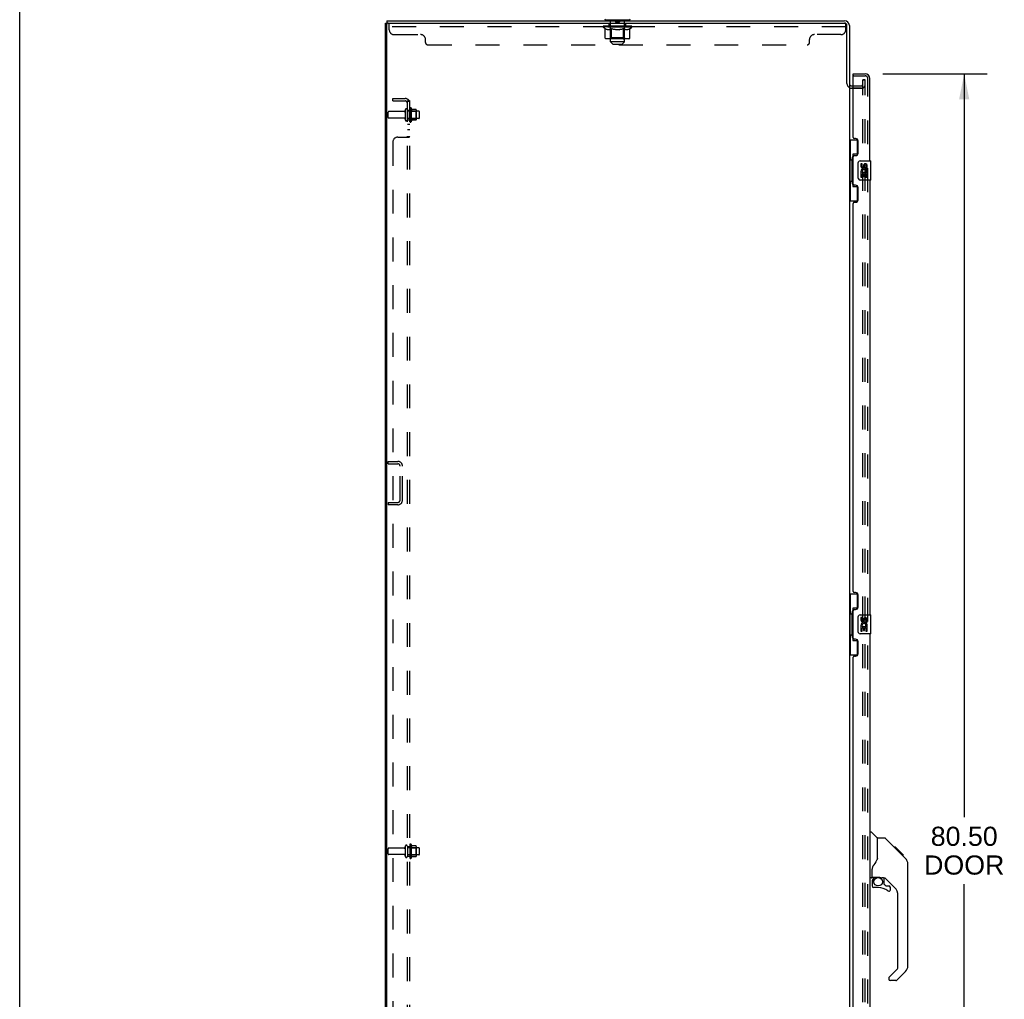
# Model space of a CAD drawing. Header units: inches. Extents: x 0 to 225, y 0 to 145.
# Tile 2 of 14: x 0 to 51, y 46 to 97. Entities that reach past the tile are written whole.
import ezdxf

# ---------------------------------------------------------------- set-up
doc = ezdxf.new("R2010")
doc.units = ezdxf.units.IN
doc.header["$LTSCALE"] = 12.355357
doc.header["$MEASUREMENT"] = 0
doc.linetypes.add('HIDDEN', pattern=[0.2, 0.1, -0.1])
doc.layers.get('0').update_dxf_attribs({"linetype": 'CONTINUOUS'})
for name, color, linetype in [('DEFAULT_2', 8, 'HIDDEN'), ('DIMENSIONS', 7, 'CONTINUOUS'), ('DOOR_ASSEMBLY', 7, 'CONTINUOUS'), ('SUBPANEL', 7, 'CONTINUOUS')]:
    doc.layers.add(name, color=color, linetype=linetype)
doc.styles.get("Standard").update_dxf_attribs({"font": 'arial.ttf'})
doc.dimstyles.new('DIMSTYLE_1', dxfattribs={"dimtxt": 0.991071, "dimasz": 1.321429, "dimexe": 0.09, "dimexo": 0.07, "dimgap": 0.0375, "dimtad": 0, "dimtih": 1, "dimtoh": 1, "dimzin": 4, "dimdsep": 46, "dimtxsty": 'Standard', "dimblk": '_FILLED', "dimblk1": '_FILLED', "dimblk2": '_FILLED', "dimcen": 0.09, "dimazin": 1, "dimtfac": 1, "dimtdec": 3, "dimtofl": 0, "dimtmove": 0, "dimatfit": 3, "dimldrblk": '_FILLED', "dimfxl": 0, "dimtolj": 1, "dimtzin": 4, "dimarcsym": 0})

# ---------------------------------------------------------------- blocks, each defined once
blk = doc.blocks.new('_FILLED')
at = {"color": 0, "linetype": 'ByBlock'}
blk.add_solid([(0, 0), (-1, 0.2), (-1, -0.2)], dxfattribs=at)
blk = doc.blocks.new('*D4')
at = {"layer": 'DIMENSIONS', "color": 2, "linetype": 'Continuous'}
for p, q in [((44.673, 94.081), (50.069, 94.081)), ((48.879, 94.081), (48.879, 55.599)), ((48.879, 13.581), (48.879, 52.13)), ((44.673, 13.581), (50.069, 13.581))]:
    blk.add_line(p, q, dxfattribs=at)
at = {"layer": 'DIMENSIONS', "color": 2, "linetype": 'Continuous', "xscale": 1.3214285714, "yscale": 1.3214285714, "zscale": 1.3214285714}
for p, rotation in [((48.879, 94.081), 90), ((48.879, 13.581), 270)]:
    blk.add_blockref('_FILLED', p, dxfattribs=dict(at, rotation=rotation))
at = {"layer": 'DIMENSIONS', "color": 2, "linetype": 'Continuous', "insert": (48.879, 55.104), "char_height": 0.9911, "width": 4.1485, "attachment_point": 2, "line_spacing_factor": 0.9}
blk.add_mtext('80.50\\PDOOR', dxfattribs=at)

msp = doc.modelspace()

# ---------------------------------------------------------------- linework, layer by layer
at = {"color": 7, "linetype": 'Continuous'}
for p, q in [((0, 0), (0, 145.357)), ((18.999, 96.831), (18.999, 96.706)), ((18.999, 96.831), (42.686, 96.831)), ((30.341, 96.861), (30.341, 96.831)), ((31.531, 96.861), (30.341, 96.861)), ((31.531, 96.861), (31.531, 96.831)), ((18.936, 6.956), (18.936, 96.706)), ((18.936, 96.706), (18.999, 96.706)), ((18.999, 7.018), (18.999, 96.643)), ((19.061, 96.706), (42.686, 96.706)), ((42.811, 93.587), (42.811, 96.581)), ((42.936, 96.581), (42.936, 93.581)), ((42.936, 93.55), (42.936, 14.112)), ((43.061, 93.456), (43.14, 93.456))]:
    msp.add_line(p, q, dxfattribs=at)
at = {"color": 3, "linetype": 'Continuous'}
msp.add_line((19.061, 96.706), (18.999, 96.706), dxfattribs=at)
at = {"color": 7, "linetype": 'Continuous'}
for centre, radius, start, end in [((30.341, 96.921), 0.06, 180, 270), ((31.531, 96.921), 0.06, 270, 360), ((42.686, 96.581), 0.25, 0, 90), ((19.061, 96.643), 0.0625, 90, 180), ((42.686, 96.581), 0.125, 0, 90), ((43.061, 93.581), 0.125, 180, 270)]:
    msp.add_arc(centre, radius, start, end, dxfattribs=at)
at = {"layer": 'DEFAULT_2', "color": 8, "linetype": 'HIDDEN'}
for p, q in [((30.561, 96.861), (30.561, 96.831)), ((30.571, 95.741), (30.571, 96.831)), ((30.831, 96.851), (30.831, 96.771)), ((31.041, 96.851), (31.041, 96.771)), ((31.301, 95.741), (31.301, 96.831)), ((31.311, 96.861), (31.311, 96.831)), ((19.124, 96.361), (19.124, 96.706)), ((42.749, 96.519), (19.124, 96.519)), ((30.193, 96.492), (30.193, 96.547)), ((30.301, 96.417), (30.193, 96.492)), ((31.68, 96.492), (30.193, 96.492)), ((30.204, 96.539), (30.204, 96.547)), ((30.215, 96.535), (30.215, 96.539)), ((30.215, 96.535), (31.658, 96.535)), ((30.225, 96.535), (30.225, 96.539)), ((30.226, 96.535), (30.226, 96.539)), ((30.238, 96.539), (30.238, 96.547)), ((30.257, 96.535), (30.257, 96.539)), ((30.259, 96.535), (30.259, 96.539)), ((30.292, 96.539), (30.292, 96.547)), ((30.301, 95.937), (30.301, 96.417)), ((30.301, 96.417), (30.321, 96.403)), ((30.31, 96.535), (30.31, 96.539)), ((30.313, 96.535), (30.313, 96.539)), ((30.34, 96.392), (30.32, 96.403)), ((30.549, 96.539), (30.321, 96.539)), ((30.36, 96.382), (30.34, 96.392)), ((30.379, 96.373), (30.359, 96.382)), ((30.367, 96.539), (30.367, 96.547)), ((30.368, 96.535), (30.368, 96.539)), ((30.369, 96.535), (30.369, 96.539)), ((30.372, 96.535), (30.372, 96.539)), ((30.398, 96.367), (30.379, 96.373)), ((30.381, 96.535), (30.381, 96.539)), ((30.382, 96.535), (30.382, 96.539)), ((30.386, 96.535), (30.386, 96.539)), ((30.389, 96.535), (30.389, 96.54)), ((30.393, 96.535), (30.393, 96.539)), ((30.417, 96.362), (30.398, 96.367)), ((30.412, 96.535), (30.412, 96.539)), ((30.502, 96.362), (30.417, 96.362)), ((30.43, 96.535), (30.43, 96.539)), ((30.433, 96.535), (30.433, 96.542)), ((30.458, 96.539), (30.458, 96.547)), ((30.458, 96.535), (30.458, 96.539)), ((30.47, 96.535), (30.47, 96.539)), ((30.475, 96.535), (30.475, 96.539)), ((30.483, 96.535), (30.483, 96.539)), ((30.499, 96.519), (30.499, 96.706)), ((30.499, 96.535), (30.499, 96.544)), ((30.502, 96.362), (30.521, 96.367)), ((30.519, 96.535), (30.519, 96.539)), ((30.541, 96.373), (30.521, 96.367)), ((30.522, 96.535), (30.522, 96.539)), ((30.56, 96.382), (30.54, 96.373)), ((30.549, 96.535), (30.549, 96.539)), ((30.579, 96.392), (30.559, 96.382)), ((30.628, 96.539), (30.562, 96.539)), ((30.565, 96.539), (30.565, 96.547)), ((30.57, 95.94), (30.57, 96.489)), ((30.573, 96.535), (30.573, 96.539)), ((30.578, 96.535), (30.578, 96.539)), ((30.599, 96.403), (30.579, 96.392)), ((30.585, 96.535), (30.585, 96.545)), ((30.593, 96.535), (30.593, 96.539)), ((30.618, 96.417), (30.598, 96.403)), ((30.604, 96.535), (30.604, 96.539)), ((30.618, 95.937), (30.618, 96.417)), ((30.618, 96.417), (30.659, 96.403)), ((30.628, 96.535), (30.628, 96.539)), ((30.715, 96.539), (30.653, 96.539)), ((30.698, 96.392), (30.658, 96.403)), ((30.677, 96.535), (30.677, 96.539)), ((30.682, 96.539), (30.682, 96.547)), ((30.686, 96.535), (30.686, 96.539)), ((30.689, 96.535), (30.689, 96.546)), ((30.693, 96.535), (30.693, 96.539)), ((30.737, 96.382), (30.697, 96.392)), ((30.702, 96.535), (30.702, 96.539)), ((30.715, 96.535), (30.715, 96.539)), ((30.775, 96.373), (30.736, 96.382)), ((30.81, 96.539), (30.752, 96.539)), ((30.768, 96.535), (30.768, 96.539)), ((30.813, 96.367), (30.774, 96.373)), ((30.802, 96.539), (30.936, 96.547)), ((30.807, 96.539), (30.807, 96.547)), ((30.808, 96.547), (30.807, 96.547)), ((30.808, 96.539), (30.808, 96.547)), ((30.808, 96.535), (30.808, 96.539)), ((30.81, 96.535), (30.81, 96.539)), ((30.813, 96.535), (30.813, 96.539)), ((30.851, 96.362), (30.813, 96.367)), ((30.814, 96.535), (30.814, 96.539)), ((31.031, 96.761), (30.841, 96.761)), ((31.022, 96.362), (30.851, 96.362)), ((30.908, 96.539), (30.857, 96.539)), ((30.865, 96.535), (30.865, 96.539)), ((30.908, 96.535), (30.908, 96.539)), ((30.933, 96.539), (30.933, 96.539)), ((30.933, 96.535), (30.933, 96.539)), ((30.933, 96.535), (30.933, 96.539)), ((30.936, 96.539), (30.936, 96.547)), ((30.936, 96.547), (31.071, 96.539)), ((30.939, 96.535), (30.939, 96.539)), ((30.939, 96.539), (30.94, 96.539)), ((30.94, 96.535), (30.94, 96.539)), ((30.965, 96.535), (30.965, 96.539)), ((30.965, 96.539), (31.015, 96.539)), ((31.007, 96.535), (31.007, 96.539)), ((31.022, 96.362), (31.06, 96.367)), ((31.058, 96.535), (31.058, 96.539)), ((31.06, 96.535), (31.06, 96.539)), ((31.098, 96.373), (31.06, 96.367)), ((31.063, 96.535), (31.063, 96.539)), ((31.063, 96.539), (31.12, 96.539)), ((31.065, 96.539), (31.065, 96.547)), ((31.065, 96.539), (31.065, 96.547)), ((31.065, 96.547), (31.065, 96.547)), ((31.065, 96.535), (31.065, 96.539)), ((31.137, 96.382), (31.098, 96.373)), ((31.104, 96.535), (31.104, 96.539)), ((31.175, 96.392), (31.136, 96.382)), ((31.157, 96.535), (31.157, 96.539)), ((31.157, 96.539), (31.22, 96.539)), ((31.171, 96.535), (31.171, 96.539)), ((31.214, 96.403), (31.175, 96.392)), ((31.18, 96.535), (31.18, 96.539)), ((31.183, 96.535), (31.183, 96.546)), ((31.186, 96.535), (31.186, 96.539)), ((31.191, 96.539), (31.191, 96.547)), ((31.196, 96.535), (31.196, 96.539)), ((31.254, 96.417), (31.214, 96.403)), ((31.245, 96.535), (31.245, 96.539)), ((31.245, 96.539), (31.31, 96.539)), ((31.254, 95.937), (31.254, 96.417)), ((31.254, 96.417), (31.274, 96.403)), ((31.269, 96.535), (31.269, 96.539)), ((31.294, 96.392), (31.274, 96.403)), ((31.28, 96.535), (31.28, 96.539)), ((31.288, 96.535), (31.288, 96.545)), ((31.294, 96.535), (31.294, 96.539)), ((31.313, 96.382), (31.294, 96.392)), ((31.3, 96.535), (31.3, 96.539)), ((31.302, 95.94), (31.302, 96.489)), ((31.308, 96.539), (31.308, 96.547)), ((31.332, 96.373), (31.313, 96.382)), ((31.323, 96.535), (31.323, 96.539)), ((31.323, 96.539), (31.68, 96.539)), ((31.351, 96.367), (31.332, 96.373)), ((31.351, 96.535), (31.351, 96.539)), ((31.37, 96.362), (31.351, 96.367)), ((31.353, 96.535), (31.353, 96.539)), ((31.456, 96.362), (31.37, 96.362)), ((31.374, 96.519), (31.374, 96.706)), ((31.374, 96.535), (31.374, 96.544)), ((31.39, 96.535), (31.39, 96.539)), ((31.398, 96.535), (31.398, 96.539)), ((31.403, 96.535), (31.403, 96.539)), ((31.414, 96.539), (31.414, 96.547)), ((31.414, 96.535), (31.414, 96.539)), ((31.44, 96.535), (31.44, 96.542)), ((31.442, 96.535), (31.442, 96.539)), ((31.456, 96.362), (31.475, 96.367)), ((31.461, 96.535), (31.461, 96.539)), ((31.494, 96.373), (31.475, 96.367)), ((31.48, 96.535), (31.48, 96.539)), ((31.484, 96.535), (31.484, 96.54)), ((31.487, 96.535), (31.487, 96.539)), ((31.491, 96.535), (31.491, 96.539)), ((31.491, 96.535), (31.491, 96.539)), ((31.513, 96.382), (31.494, 96.373)), ((31.501, 96.535), (31.501, 96.539)), ((31.504, 96.535), (31.504, 96.539)), ((31.504, 96.535), (31.504, 96.539)), ((31.506, 96.539), (31.506, 96.547)), ((31.533, 96.392), (31.513, 96.382)), ((31.552, 96.403), (31.532, 96.392)), ((31.538, 96.543), (31.679, 96.544)), ((31.538, 96.539), (31.538, 96.543)), ((31.572, 96.417), (31.552, 96.403)), ((31.56, 96.535), (31.56, 96.539)), ((31.563, 96.535), (31.563, 96.539)), ((31.572, 96.417), (31.68, 96.492)), ((31.572, 95.937), (31.572, 96.417)), ((31.58, 96.539), (31.58, 96.547)), ((31.613, 96.535), (31.613, 96.539)), ((31.615, 96.535), (31.615, 96.539)), ((31.635, 96.539), (31.635, 96.547)), ((31.646, 96.535), (31.646, 96.539)), ((31.648, 96.535), (31.648, 96.539)), ((31.658, 96.535), (31.658, 96.539)), ((31.669, 96.539), (31.669, 96.547)), ((31.679, 96.539), (31.679, 96.544)), ((31.68, 96.492), (31.68, 96.539)), ((42.686, 96.706), (42.749, 96.706)), ((42.749, 96.361), (42.749, 96.706)), ((19.374, 96.111), (20.749, 96.111)), ((20.999, 95.706), (20.999, 95.861)), ((31.522, 95.894), (30.351, 95.894)), ((30.57, 95.94), (30.524, 95.894)), ((31.302, 95.94), (30.57, 95.94)), ((30.632, 95.899), (30.629, 95.902)), ((30.638, 95.895), (30.635, 95.896)), ((30.641, 95.894), (30.638, 95.895)), ((30.644, 95.894), (30.64, 95.894)), ((31.302, 95.94), (31.349, 95.894)), ((40.874, 95.706), (40.874, 95.861)), ((42.499, 96.111), (41.124, 96.111)), ((21.124, 95.581), (40.749, 95.581)), ((30.701, 95.611), (30.571, 95.741)), ((31.301, 95.741), (30.571, 95.741)), ((30.701, 95.611), (31.171, 95.611)), ((31.171, 95.611), (31.301, 95.741)), ((43.624, 13.893), (43.624, 93.768)), ((43.749, 93.768), (43.624, 93.768)), ((43.624, 93.768), (43.749, 93.768)), ((43.749, 13.893), (43.749, 93.768)), ((43.061, 93.331), (43.561, 93.331)), ((43.561, 93.331), (43.061, 93.331)), ((43.14, 93.456), (43.561, 93.456)), ((20.186, 92.29), (20.186, 91.622)), ((20.256, 92.312), (20.256, 91.6)), ((20.512, 92.233), (20.284, 92.233)), ((19.061, 91.82), (19.061, 92.092)), ((19.893, 92.122), (19.091, 92.122)), ((19.893, 91.79), (19.091, 91.79)), ((19.955, 92.22), (19.955, 91.691)), ((20.061, 92.22), (20.061, 91.691)), ((20.656, 92.139), (20.061, 92.139)), ((20.656, 91.773), (20.061, 91.773)), ((20.206, 92.139), (20.186, 92.159)), ((20.206, 91.772), (20.186, 91.752)), ((20.206, 92.139), (20.206, 91.772)), ((20.206, 92.139), (20.502, 92.139)), ((20.206, 91.772), (20.502, 91.772)), ((20.502, 92.139), (20.522, 92.159)), ((20.502, 92.139), (20.502, 91.772)), ((20.502, 91.772), (20.522, 91.752)), ((20.522, 92.211), (20.522, 91.7)), ((20.686, 91.803), (20.686, 92.109)), ((20.512, 91.678), (20.284, 91.678)), ((19.061, 73.893), (19.061, 74.018)), ((19.061, 74.018), (19.561, 74.018)), ((19.061, 73.893), (19.561, 73.893)), ((19.686, 72.018), (19.686, 73.768)), ((19.811, 72.018), (19.811, 73.768)), ((19.061, 71.893), (19.061, 71.768)), ((19.061, 71.893), (19.561, 71.893)), ((19.561, 71.768), (19.061, 71.768)), ((19.955, 54.095), (19.955, 53.566)), ((20.061, 54.095), (20.061, 53.566)), ((20.656, 54.014), (20.061, 54.014)), ((20.186, 54.165), (20.186, 53.497)), ((20.206, 54.014), (20.186, 54.034)), ((20.206, 54.014), (20.206, 53.647)), ((20.206, 54.014), (20.502, 54.014)), ((20.256, 54.187), (20.256, 53.475)), ((20.512, 54.108), (20.284, 54.108)), ((20.502, 54.014), (20.522, 54.034)), ((20.502, 54.014), (20.502, 53.647)), ((20.522, 54.086), (20.522, 53.575)), ((19.061, 53.695), (19.061, 53.967)), ((19.893, 53.997), (19.091, 53.997)), ((19.893, 53.665), (19.091, 53.665)), ((20.656, 53.648), (20.061, 53.648)), ((20.206, 53.647), (20.186, 53.627)), ((20.206, 53.647), (20.502, 53.647)), ((20.512, 53.553), (20.284, 53.553)), ((20.502, 53.647), (20.522, 53.627)), ((20.686, 53.678), (20.686, 53.984))]:
    msp.add_line(p, q, dxfattribs=at)
for points in [[(30.351, 95.894), (30.345, 95.894), (30.339, 95.895), (30.333, 95.896), (30.327, 95.899), (30.322, 95.902), (30.317, 95.905), (30.312, 95.909), (30.308, 95.914), (30.305, 95.919), (30.303, 95.925), (30.301, 95.931), (30.301, 95.937)], [(30.619, 95.925), (30.619, 95.931), (30.618, 95.937)], [(30.621, 95.919), (30.619, 95.925), (30.619, 95.931), (30.618, 95.937)], [(30.635, 95.896), (30.632, 95.899), (30.629, 95.902), (30.627, 95.905), (30.624, 95.909), (30.622, 95.914), (30.621, 95.919)], [(30.627, 95.905), (30.624, 95.909), (30.622, 95.914)], [(31.229, 95.894), (31.232, 95.894), (31.235, 95.895), (31.238, 95.896), (31.241, 95.899), (31.244, 95.902), (31.246, 95.905), (31.248, 95.909), (31.25, 95.914), (31.252, 95.919), (31.253, 95.925), (31.254, 95.931), (31.254, 95.937)], [(31.522, 95.894), (31.528, 95.894), (31.534, 95.895), (31.54, 95.896), (31.545, 95.899), (31.551, 95.902), (31.556, 95.905), (31.56, 95.909), (31.564, 95.914), (31.568, 95.919), (31.57, 95.925), (31.571, 95.931), (31.572, 95.937)]]:
    msp.add_lwpolyline(points, dxfattribs=at)
for centre, radius, start, end in [((30.541, 96.831), 0.03, 0, 90), ((30.821, 96.851), 0.01, 0, 90), ((31.051, 96.851), 0.01, 90, 180), ((31.331, 96.831), 0.03, 90, 180), ((19.374, 96.361), 0.25, 180, 270), ((30.524, 96.489), 0.0466, 0, 90), ((30.841, 96.771), 0.01, 180, 270), ((31.031, 96.771), 0.01, 270, 360), ((31.349, 96.489), 0.0466, 90, 180), ((42.499, 96.361), 0.25, 270, 360), ((20.749, 95.861), 0.25, 0, 90), ((41.124, 95.861), 0.25, 90, 180), ((21.124, 95.706), 0.125, 180, 270), ((40.749, 95.706), 0.125, 270, 360), ((43.061, 93.581), 0.25, 180, 270), ((43.561, 93.518), 0.188, 270, 360), ((43.561, 93.518), 0.0625, 270, 360), ((20.008, 92.22), 0.053, 360, 180), ((20.225, 92.29), 0.0384, 34.4497, 180), ((19.656, 91.956), 0.698, 23.9679, 30.6631), ((20.303, 92.243), 0.01, 203.9679, 270), ((20.512, 92.223), 0.01, 5.1938, 90), ((19.091, 92.092), 0.03, 90, 180), ((19.091, 91.82), 0.03, 180, 270), ((19.893, 92.184), 0.0625, 270, 360), ((19.893, 91.727), 0.0625, 0, 90), ((20.381, 92.211), 0.141, 0, 5.2081), ((20.656, 92.109), 0.03, 360, 90), ((20.656, 91.803), 0.03, 270, 0), ((20.008, 91.691), 0.053, 180, 0), ((20.225, 91.622), 0.0384, 180, 325.5503), ((19.656, 91.956), 0.698, 329.3369, 336.0321), ((20.303, 91.668), 0.01, 90, 156.0321), ((20.512, 91.688), 0.01, 270, 354.8062), ((20.381, 91.7), 0.141, 354.7919, 360), ((19.561, 73.768), 0.25, 0, 90), ((19.561, 73.768), 0.125, 0, 90), ((19.561, 72.018), 0.25, 270, 360), ((19.561, 72.018), 0.125, 270, 360), ((19.893, 54.059), 0.0625, 270, 360), ((20.008, 54.095), 0.053, 360, 180), ((20.225, 54.165), 0.0384, 34.4497, 180), ((19.656, 53.831), 0.698, 23.9679, 30.6631), ((20.303, 54.118), 0.01, 203.9679, 270), ((20.512, 54.098), 0.01, 5.1938, 90), ((20.381, 54.086), 0.141, 0, 5.2081), ((20.656, 53.984), 0.03, 360, 90), ((19.091, 53.967), 0.03, 90, 180), ((19.091, 53.695), 0.03, 180, 270), ((19.893, 53.602), 0.0625, 0, 90), ((20.008, 53.566), 0.053, 180, 0), ((19.656, 53.831), 0.698, 329.3369, 336.0321), ((20.303, 53.543), 0.01, 90, 156.0321), ((20.512, 53.563), 0.01, 270, 354.8062), ((20.381, 53.575), 0.141, 354.7919, 360), ((20.656, 53.678), 0.03, 270, 0), ((20.225, 53.497), 0.0384, 180, 325.5503)]:
    msp.add_arc(centre, radius, start, end, dxfattribs=at)
for centre, major_axis, ratio, start_param, end_param in [((30.936, 96.547), (0.743, 0.008), 0.059247, 2.966439, 3.140971), ((30.17, 96.533), (0.232, 0), 0.060167, 0.426548, 1.470503), ((30.936, 96.547), (0.744, 0), 0.060167, 3.141593, 3.316126), ((30.17, 96.525), (0.232, 0.002), 0.059247, 1.374323, 1.469882), ((30.936, 96.547), (0.743, 0.015), 0.056515, 2.79136, 2.965893), ((30.221, 96.533), (0.232, -0.002), 0.059247, 0.601702, 1.645657), ((30.141, 96.533), (0.232, 0.002), 0.059247, 0.251393, 1.295349), ((30.936, 96.547), (0.743, -0.008), 0.059247, -2.966439, -2.791906), ((30.221, 96.525), (0.232, 0), 0.060167, 1.549477, 1.645036), ((30.141, 96.525), (0.232, 0.005), 0.056515, 1.199244, 1.294804), ((30.225, 96.528), (0.192, 0.002), 0.059247, 1.051627, 1.625044), ((30.202, 96.528), (0.192, 0.004), 0.056515, 0.876548, 1.449966), ((30.27, 96.528), (0.192, 0), 0.060167, 1.226781, 1.800198), ((30.936, 96.547), (0.743, 0.022), 0.052059, 2.616423, 2.790956), ((30.295, 96.533), (0.232, -0.005), 0.056515, 0.77678, 1.820736), ((30.137, 96.533), (0.232, 0.005), 0.056515, 0.076315, 1.120271), ((30.936, 96.547), (0.743, -0.015), 0.056515, -2.79136, -2.616827), ((30.295, 96.525), (0.232, -0.002), 0.059247, 1.724631, 1.82019), ((30.137, 96.525), (0.232, 0.007), 0.052059, 1.024308, 1.119867), ((30.201, 96.528), (0.192, 0.006), 0.052059, 0.701611, 1.275029), ((30.335, 96.528), (0.192, -0.002), 0.059247, 1.401935, 1.975352), ((30.936, 96.547), (0.743, 0.029), 0.046022, 2.441677, 2.61621), ((30.388, 96.533), (0.232, -0.007), 0.052059, 0.951717, 1.995673), ((30.157, 96.533), (0.232, 0.007), 0.052059, -0.098622, 0.945334), ((30.936, 96.547), (0.743, -0.022), 0.052059, -2.616423, -2.441891), ((30.388, 96.525), (0.232, -0.005), 0.056515, 1.899709, 1.995269), ((30.157, 96.525), (0.232, 0.009), 0.046022, 0.849561, 0.945121), ((30.223, 96.528), (0.192, 0.007), 0.046022, 0.526865, 1.100283), ((30.418, 96.528), (0.192, -0.004), 0.056515, 1.577013, 2.150431), ((30.936, 96.547), (0.743, 0.034), 0.038593, 2.267147, 2.44168), ((30.497, 96.533), (0.232, -0.009), 0.046022, 1.126463, 2.170419), ((30.201, 96.533), (0.232, 0.009), 0.046022, -0.273368, 0.770588), ((30.936, 96.547), (0.743, -0.029), 0.046022, -2.441677, -2.267144), ((30.497, 96.525), (0.232, -0.007), 0.052059, 2.074646, 2.170205), ((30.201, 96.525), (0.232, 0.011), 0.038593, 0.675031, 0.77059), ((30.266, 96.528), (0.192, 0.009), 0.038593, 0.352335, 0.925752), ((30.517, 96.528), (0.192, -0.006), 0.052059, 1.75195, 2.325367), ((30.62, 96.533), (0.232, -0.011), 0.038593, 1.300994, 2.344949), ((30.936, 96.547), (0.743, 0.039), 0.030002, 2.09283, 2.267363), ((30.267, 96.533), (0.232, 0.011), 0.038593, -0.447899, 0.596057), ((30.936, 96.547), (0.743, -0.034), 0.038593, -2.267147, -2.092614), ((30.62, 96.525), (0.232, -0.009), 0.046022, 2.249392, 2.344952), ((30.267, 96.525), (0.232, 0.012), 0.030002, 0.500714, 0.596274), ((30.33, 96.528), (0.192, 0.01), 0.030002, 0.178018, 0.751436), ((30.629, 96.528), (0.192, -0.007), 0.046022, 1.926696, 2.500114), ((30.353, 96.533), (0.232, 0.012), 0.030002, -0.622215, 0.421741), ((30.753, 96.533), (0.232, -0.012), 0.030002, 1.47531, 2.519266), ((30.936, 96.547), (0.743, 0.042), 0.020513, 1.918702, 2.093235), ((30.936, 96.547), (0.743, -0.039), 0.030002, -2.09283, -1.918297), ((30.753, 96.525), (0.232, -0.011), 0.038593, 2.423923, 2.519482), ((30.353, 96.525), (0.232, 0.013), 0.020513, 0.326586, 0.422146), ((30.412, 96.528), (0.192, 0.011), 0.020513, 0.00389, 0.577307), ((30.75, 96.528), (0.192, -0.009), 0.038593, 2.101227, 2.674644), ((30.457, 96.533), (0.232, 0.013), 0.020513, -0.796343, 0.247613), ((30.891, 96.533), (0.232, -0.013), 0.020513, 1.649438, 2.693394), ((30.936, 96.547), (0.743, 0.044), 0.010411, 1.744712, 1.919245), ((30.936, 96.547), (0.743, -0.042), 0.020513, -1.918702, -1.744169), ((30.891, 96.525), (0.232, -0.012), 0.030002, 2.598239, 2.693799), ((30.457, 96.525), (0.232, 0.014), 0.010411, 0.152596, 0.248156), ((30.51, 96.528), (0.192, 0.011), 0.010411, 6.113086, 6.686503), ((30.877, 96.528), (0.192, -0.01), 0.030002, 2.275543, 2.848961), ((30.576, 96.533), (0.232, 0.014), 0.010411, -0.970333, -0.000837), ((31.03, 96.533), (0.232, -0.014), 0.010411, 1.823428, 2.867384), ((30.936, 96.547), (0.743, -0.044), 0.010411, -1.744712, -1.570179), ((31.03, 96.525), (0.232, -0.013), 0.020513, 2.772368, 2.867927), ((31.005, 96.528), (0.192, -0.011), 0.020513, 2.449671, 3.023089), ((30.842, 96.533), (0.232, 0.014), 0.010411, 0.274209, 1.318165), ((30.741, 96.528), (0.192, 0.011), 0.010411, -0.000452, 0.517932), ((30.706, 96.525), (0.232, 0.014), 0.010411, 0.099676, 0.195236), ((30.936, 96.547), (0.743, 0.044), 0.010411, -1.571413, -1.39688), ((31.167, 96.525), (0.232, -0.014), 0.010411, 2.946357, 3.041917), ((31.131, 96.528), (0.192, -0.011), 0.010411, 2.623661, 3.142044), ((30.982, 96.533), (0.232, 0.013), 0.020513, 0.448199, 1.492154), ((30.868, 96.528), (0.192, 0.011), 0.020513, 0.118504, 0.691921), ((30.842, 96.525), (0.232, 0.013), 0.020513, 0.273666, 0.369225), ((31.297, 96.533), (0.232, -0.014), 0.010411, -3.140756, -2.17126), ((30.936, 96.547), (0.743, 0.042), 0.020513, -1.397424, -1.222891), ((30.936, 96.547), (0.743, -0.044), 0.010411, 1.222347, 1.39688), ((31.12, 96.533), (0.232, 0.012), 0.030002, 0.622327, 1.666283), ((30.996, 96.528), (0.192, 0.01), 0.030002, 0.292632, 0.86605), ((31.363, 96.528), (0.192, -0.011), 0.010411, 2.738275, 3.311692), ((31.415, 96.533), (0.232, -0.013), 0.020513, 2.89398, 3.937936), ((30.982, 96.525), (0.232, 0.012), 0.030002, 0.447794, 0.543354), ((31.415, 96.525), (0.232, -0.014), 0.010411, 2.893437, 2.988996), ((31.252, 96.533), (0.232, 0.011), 0.038593, 0.796643, 1.840599), ((30.936, 96.547), (0.743, 0.039), 0.030002, -1.223295, -1.048762), ((30.936, 96.547), (0.743, -0.042), 0.020513, 1.048358, 1.222891), ((31.123, 96.528), (0.192, 0.009), 0.038593, 0.466948, 1.040366), ((31.461, 96.528), (0.192, -0.011), 0.020513, 2.564285, 3.137703), ((31.519, 96.533), (0.232, -0.012), 0.030002, 2.719852, 3.763807), ((31.375, 96.533), (0.232, 0.009), 0.046022, 0.971174, 2.01513), ((31.12, 96.525), (0.232, 0.011), 0.038593, 0.62211, 0.71767), ((31.519, 96.525), (0.232, -0.013), 0.020513, 2.719447, 2.815007), ((30.936, 96.547), (0.743, 0.034), 0.038593, -1.048979, -0.874446), ((30.936, 96.547), (0.743, -0.039), 0.030002, 0.874229, 1.048762), ((31.244, 96.528), (0.192, 0.007), 0.046022, 0.641479, 1.214897), ((31.485, 96.533), (0.232, 0.007), 0.052059, 1.14592, 2.189876), ((31.543, 96.528), (0.192, -0.01), 0.030002, 2.390157, 2.963574), ((31.606, 96.533), (0.232, -0.011), 0.038593, 2.545535, 3.589491), ((31.356, 96.528), (0.192, 0.006), 0.052059, 0.816225, 1.389643), ((31.252, 96.525), (0.232, 0.009), 0.046022, 0.796641, 0.892201), ((31.606, 96.525), (0.232, -0.012), 0.030002, 2.545319, 2.640878), ((31.578, 96.533), (0.232, 0.005), 0.056515, 1.320857, 2.364813), ((30.936, 96.547), (0.743, 0.029), 0.046022, -0.874448, -0.699915), ((30.936, 96.547), (0.743, -0.034), 0.038593, 0.699913, 0.874446), ((31.672, 96.533), (0.232, -0.009), 0.046022, 2.371005, 3.41496), ((31.606, 96.528), (0.192, -0.009), 0.038593, 2.21584, 2.789258), ((31.454, 96.528), (0.192, 0.004), 0.056515, 0.991162, 1.564579), ((31.651, 96.533), (0.232, 0.002), 0.059247, 1.495935, 2.539891), ((31.716, 96.533), (0.232, -0.007), 0.052059, 2.196258, 3.240214), ((31.65, 96.528), (0.192, -0.007), 0.046022, 2.04131, 2.614727), ((31.375, 96.525), (0.232, 0.007), 0.052059, 0.971387, 1.066947), ((31.672, 96.525), (0.232, -0.011), 0.038593, 2.371002, 2.466562), ((31.703, 96.533), (0.232, 0), 0.060167, 2.360678, 2.715045), ((31.736, 96.533), (0.232, -0.005), 0.056515, 2.021322, 3.065278), ((31.538, 96.528), (0.192, 0.002), 0.059247, 1.16624, 1.739658), ((30.936, 96.547), (0.743, 0.022), 0.052059, -0.699702, -0.525169), ((30.936, 96.547), (0.743, -0.029), 0.046022, 0.525382, 0.699915), ((31.731, 96.533), (0.232, -0.002), 0.059247, 1.846243, 2.890199), ((31.671, 96.528), (0.192, -0.006), 0.052059, 1.866564, 2.439981), ((31.603, 96.528), (0.192, 0), 0.060167, 1.341394, 1.914812), ((31.67, 96.528), (0.192, -0.004), 0.056515, 1.691627, 2.265045), ((31.647, 96.528), (0.192, -0.002), 0.059247, 1.516549, 2.089966), ((31.485, 96.525), (0.232, 0.005), 0.056515, 1.146324, 1.241883), ((31.716, 96.525), (0.232, -0.009), 0.046022, 2.196472, 2.292031), ((30.936, 96.547), (0.743, 0.015), 0.056515, -0.524765, -0.350233), ((30.936, 96.547), (0.743, -0.022), 0.052059, 0.350636, 0.525169), ((31.703, 96.525), (0.232, -0.002), 0.059247, 1.76727, 1.979233), ((31.578, 96.525), (0.232, 0.002), 0.059247, 1.321402, 1.416962), ((31.736, 96.525), (0.232, -0.007), 0.052059, 2.021726, 2.117285), ((30.936, 96.547), (0.743, 0.008), 0.059247, -0.349687, -0.175154), ((30.936, 96.547), (0.743, -0.015), 0.056515, 0.1757, 0.350233), ((31.651, 96.525), (0.232, 0), 0.060167, 1.496556, 1.592116), ((31.731, 96.525), (0.232, -0.005), 0.056515, 1.846789, 1.942348), ((30.936, 96.547), (0.743, -0.008), 0.059247, 6.276097, 6.458339), ((30.936, 96.547), (0.744, 0), 0.060167, -0.174533, -0.057527)]:
    msp.add_ellipse(centre, major_axis=major_axis, ratio=ratio, start_param=start_param, end_param=end_param, dxfattribs=at)
at = {"layer": 'DOOR_ASSEMBLY', "color": 7, "linetype": 'Continuous'}
for p, q in [((43.14, 93.977), (43.14, 94.081)), ((43.16, 93.977), (43.14, 93.977)), ((42.936, 90.656), (43.377, 90.656)), ((42.975, 90.656), (42.975, 89.631)), ((43.34, 90.656), (43.34, 89.876)), ((43.076, 89.661), (43.076, 89.682)), ((43.113, 89.921), (43.113, 88.241)), ((43.34, 89.921), (43.113, 89.921)), ((42.954, 89.631), (42.954, 88.531)), ((42.954, 89.631), (43.076, 89.631)), ((43.076, 88.531), (43.076, 89.631)), ((43.399, 88.681), (43.399, 89.481)), ((43.499, 89.581), (44.039, 89.581)), ((43.537, 89.427), (43.537, 89.29)), ((43.6, 89.427), (43.537, 89.427)), ((43.6, 89.29), (43.6, 89.427)), ((43.665, 89.353), (43.665, 89.284)), ((43.726, 89.29), (43.726, 89.332)), ((43.788, 89.332), (43.788, 89.196)), ((43.788, 89.196), (43.851, 89.196)), ((43.851, 89.196), (43.851, 89.332)), ((44.054, 88.596), (44.054, 89.566)), ((43.537, 88.965), (43.537, 88.735)), ((43.555, 88.965), (43.537, 88.965)), ((43.537, 88.735), (43.6, 88.735)), ((43.59, 88.965), (43.617, 88.985)), ((43.59, 88.965), (43.851, 88.965)), ((43.6, 88.735), (43.6, 88.902)), ((43.6, 88.902), (43.665, 88.902)), ((43.665, 88.902), (43.665, 88.766)), ((43.665, 88.766), (43.726, 88.766)), ((43.726, 88.766), (43.726, 88.902)), ((43.726, 88.902), (43.788, 88.902)), ((43.781, 89.001), (43.838, 88.976)), ((43.788, 88.902), (43.788, 88.735)), ((43.788, 88.735), (43.851, 88.735)), ((43.851, 88.735), (43.851, 88.965)), ((42.954, 88.531), (43.076, 88.531)), ((42.975, 88.531), (42.975, 87.506)), ((43.076, 88.48), (43.076, 88.501)), ((43.113, 88.241), (43.34, 88.241)), ((43.34, 88.286), (43.34, 87.506)), ((44.039, 88.581), (43.499, 88.581)), ((42.936, 87.506), (43.377, 87.506)), ((42.936, 67.156), (43.377, 67.156)), ((42.975, 67.156), (42.975, 66.131)), ((43.34, 67.156), (43.34, 66.376)), ((43.113, 66.421), (43.113, 64.741)), ((43.34, 66.421), (43.113, 66.421)), ((42.954, 66.131), (42.954, 65.031)), ((42.954, 66.131), (43.076, 66.131)), ((43.076, 66.161), (43.076, 66.182)), ((43.076, 65.031), (43.076, 66.131)), ((43.399, 65.181), (43.399, 65.981)), ((43.499, 66.081), (44.039, 66.081)), ((43.537, 65.927), (43.537, 65.79)), ((43.6, 65.927), (43.537, 65.927)), ((43.6, 65.79), (43.6, 65.927)), ((43.665, 65.853), (43.665, 65.784)), ((43.726, 65.79), (43.726, 65.832)), ((43.788, 65.832), (43.788, 65.696)), ((43.851, 65.696), (43.851, 65.832)), ((44.054, 65.096), (44.054, 66.066)), ((43.537, 65.465), (43.537, 65.235)), ((43.555, 65.465), (43.537, 65.465)), ((43.537, 65.235), (43.6, 65.235)), ((43.59, 65.465), (43.617, 65.485)), ((43.59, 65.465), (43.851, 65.465)), ((43.6, 65.235), (43.6, 65.402)), ((43.6, 65.402), (43.665, 65.402)), ((43.665, 65.402), (43.665, 65.266)), ((43.665, 65.266), (43.726, 65.266)), ((43.726, 65.266), (43.726, 65.402)), ((43.726, 65.402), (43.788, 65.402)), ((43.781, 65.501), (43.838, 65.476)), ((43.788, 65.696), (43.851, 65.696)), ((43.788, 65.402), (43.788, 65.235)), ((43.788, 65.235), (43.851, 65.235)), ((43.851, 65.235), (43.851, 65.465)), ((42.954, 65.031), (43.076, 65.031)), ((42.975, 65.031), (42.975, 64.006)), ((43.076, 64.98), (43.076, 65.001)), ((43.113, 64.741), (43.34, 64.741)), ((43.34, 64.786), (43.34, 64.006)), ((44.039, 65.081), (43.499, 65.081)), ((42.936, 64.006), (43.377, 64.006)), ((43.994, 54.835), (44.057, 54.835)), ((44.382, 54.526), (44.085, 54.823)), ((44.749, 54.52), (44.388, 54.52)), ((44.388, 53.415), (44.388, 54.52)), ((45.57, 53.732), (44.805, 54.497)), ((45.326, 54.042), (45.259, 54.042)), ((45.333, 54.035), (45.267, 54.035)), ((45.343, 54.025), (45.276, 54.025)), ((45.35, 54.019), (45.283, 54.019)), ((45.742, 53.627), (45.326, 54.042)), ((45.358, 54.011), (45.291, 54.011)), ((45.377, 53.991), (45.31, 53.991)), ((45.4, 53.968), (45.333, 53.968)), ((45.423, 53.945), (45.356, 53.945)), ((45.447, 53.921), (45.38, 53.921)), ((45.471, 53.898), (45.404, 53.898)), ((45.494, 53.874), (45.427, 53.874)), ((45.517, 53.852), (45.45, 53.852)), ((45.537, 53.832), (45.47, 53.832)), ((45.554, 53.814), (45.487, 53.814)), ((45.567, 53.801), (45.5, 53.801)), ((45.571, 53.797), (45.505, 53.797)), ((45.573, 53.795), (45.507, 53.795)), ((45.574, 53.794), (45.507, 53.794)), ((45.575, 53.794), (45.508, 53.794)), ((45.557, 53.744), (45.509, 53.793)), ((45.577, 53.791), (45.51, 53.791)), ((45.581, 53.787), (45.515, 53.787)), ((45.587, 53.781), (45.521, 53.781)), ((45.601, 53.767), (45.534, 53.767)), ((45.616, 53.752), (45.549, 53.752)), ((45.624, 53.745), (45.557, 53.745)), ((45.569, 53.731), (45.557, 53.744)), ((45.631, 53.738), (45.564, 53.738)), ((45.569, 53.731), (45.848, 53.453)), ((45.643, 53.726), (45.576, 53.726)), ((45.648, 53.72), (45.581, 53.72)), ((45.651, 53.717), (45.585, 53.717)), ((45.652, 53.716), (45.586, 53.716)), ((45.653, 53.716), (45.587, 53.716)), ((45.653, 53.715), (45.587, 53.715)), ((45.671, 53.631), (45.738, 53.631)), ((45.739, 53.629), (45.672, 53.629)), ((45.742, 53.627), (45.675, 53.627)), ((45.963, 53.176), (45.962, 53.204)), ((45.963, 47.892), (45.963, 53.176)), ((44.112, 52.492), (44.112, 52.899)), ((44.132, 52.494), (44.427, 52.494)), ((44.17, 52.414), (44.25, 52.494)), ((44.427, 52.494), (44.434, 52.494)), ((44.073, 52.453), (43.994, 52.453)), ((44.112, 52.275), (44.112, 52.038)), ((44.184, 52.4), (44.178, 52.407)), ((44.7, 52.453), (44.612, 52.453)), ((44.742, 52.121), (44.742, 52.448)), ((44.746, 52.113), (44.818, 52.041)), ((45.278, 51.957), (44.777, 52.458)), ((44.826, 52.038), (44.979, 52.038)), ((44.427, 51.959), (44.191, 51.959)), ((45.057, 51.84), (45.057, 51.959)), ((45.451, 47.806), (45.451, 51.539)), ((44.992, 47.315), (45.428, 47.75)), ((45.847, 47.613), (45.395, 47.161)), ((44.979, 47.281), (44.979, 47.217)), ((45.34, 47.138), (45.057, 47.138))]:
    msp.add_line(p, q, dxfattribs=at)
at = {"layer": 'DOOR_ASSEMBLY', "color": 3, "linetype": 'Continuous'}
for p, q in [((43.14, 94.081), (43.748, 94.081)), ((43.14, 90.788), (43.14, 93.957)), ((43.994, 89.581), (43.994, 93.834)), ((43.26, 90.728), (43.2, 90.728)), ((43.39, 89.978), (43.39, 90.598)), ((43.14, 88.373), (43.14, 89.788)), ((43.2, 89.848), (43.26, 89.848)), ((43.26, 88.313), (43.2, 88.313)), ((43.39, 87.563), (43.39, 88.183)), ((43.994, 88.581), (43.994, 66.081)), ((43.14, 67.288), (43.14, 87.373)), ((43.2, 87.433), (43.26, 87.433)), ((43.26, 67.228), (43.2, 67.228)), ((43.39, 66.478), (43.39, 67.098)), ((43.14, 64.873), (43.14, 66.288)), ((43.2, 66.348), (43.26, 66.348)), ((43.26, 64.813), (43.2, 64.813)), ((43.994, 65.081), (43.994, 42.581)), ((43.39, 64.063), (43.39, 64.683)), ((43.14, 43.788), (43.14, 63.873)), ((43.2, 63.933), (43.26, 63.933))]:
    msp.add_line(p, q, dxfattribs=at)
at = {"layer": 'DOOR_ASSEMBLY', "color": 8, "linetype": 'HIDDEN'}
for p, q in [((43.16, 93.977), (43.748, 93.977)), ((43.89, 13.827), (43.89, 93.834))]:
    msp.add_line(p, q, dxfattribs=at)
at = {"layer": 'DOOR_ASSEMBLY', "color": 7, "linetype": 'Continuous'}
for points in [[(43.113, 89.897), (43.113, 89.894), (43.114, 89.89), (43.115, 89.886), (43.116, 89.882), (43.118, 89.877), (43.12, 89.872), (43.122, 89.866), (43.125, 89.86), (43.129, 89.854), (43.133, 89.847), (43.137, 89.84), (43.142, 89.832), (43.147, 89.823), (43.149, 89.82)], [(43.399, 89.481), (43.4, 89.487), (43.4, 89.493), (43.401, 89.499), (43.402, 89.505), (43.404, 89.511), (43.406, 89.517)], [(43.406, 88.645), (43.404, 88.65), (43.402, 88.656), (43.401, 88.662), (43.4, 88.668), (43.4, 88.674), (43.399, 88.681)], [(43.149, 88.342), (43.147, 88.338), (43.142, 88.33), (43.137, 88.322), (43.133, 88.315), (43.129, 88.308), (43.125, 88.301), (43.122, 88.295), (43.12, 88.29), (43.118, 88.285), (43.116, 88.28), (43.115, 88.276), (43.114, 88.272), (43.113, 88.268), (43.113, 88.265)], [(43.113, 66.397), (43.113, 66.394), (43.114, 66.39), (43.115, 66.386), (43.116, 66.382), (43.118, 66.377), (43.12, 66.372), (43.122, 66.366), (43.125, 66.36), (43.129, 66.354), (43.133, 66.347), (43.137, 66.34), (43.142, 66.332), (43.147, 66.323), (43.149, 66.32)], [(43.399, 65.981), (43.4, 65.987), (43.4, 65.993), (43.401, 65.999), (43.402, 66.005), (43.404, 66.011), (43.406, 66.017)], [(43.149, 64.842), (43.147, 64.838), (43.142, 64.83), (43.137, 64.822), (43.133, 64.815), (43.129, 64.808), (43.125, 64.801), (43.122, 64.795), (43.12, 64.79), (43.118, 64.785), (43.116, 64.78), (43.115, 64.776), (43.114, 64.772), (43.113, 64.768), (43.113, 64.765)], [(43.406, 65.145), (43.404, 65.15), (43.402, 65.156), (43.401, 65.162), (43.4, 65.168), (43.4, 65.174), (43.399, 65.181)], [(44.805, 54.497), (44.797, 54.503), (44.789, 54.509), (44.779, 54.514), (44.77, 54.517), (44.759, 54.519), (44.749, 54.52)], [(45.509, 53.793), (45.487, 53.815), (45.465, 53.837), (45.443, 53.859)], [(44.166, 53.07), (44.155, 53.054), (44.14, 53.025), (44.127, 52.993), (44.118, 52.959), (44.113, 52.924), (44.112, 52.899)], [(44.388, 53.478), (44.367, 53.421), (44.337, 53.352), (44.3, 53.281), (44.258, 53.208), (44.21, 53.134), (44.166, 53.07)], [(45.963, 53.176), (45.962, 53.204), (45.957, 53.245), (45.947, 53.286), (45.933, 53.326), (45.915, 53.363), (45.893, 53.399), (45.868, 53.432), (45.848, 53.453)], [(44.434, 52.494), (44.454, 52.493), (44.475, 52.491), (44.496, 52.487), (44.516, 52.482), (44.534, 52.477), (44.55, 52.471), (44.564, 52.466), (44.576, 52.462), (44.586, 52.458), (44.595, 52.456), (44.603, 52.454), (44.611, 52.453), (44.612, 52.453)], [(44.184, 52.4), (44.175, 52.39), (44.166, 52.379), (44.159, 52.368), (44.152, 52.356), (44.146, 52.343), (44.141, 52.33), (44.137, 52.317), (44.135, 52.303), (44.133, 52.289), (44.132, 52.275)], [(44.173, 52.412), (44.172, 52.413), (44.171, 52.414), (44.17, 52.414), (44.17, 52.414)], [(44.178, 52.407), (44.176, 52.409), (44.173, 52.412)]]:
    msp.add_lwpolyline(points, dxfattribs=at)
msp.add_circle((44.427, 52.254), 0.217, dxfattribs=at)
at = {"layer": 'DOOR_ASSEMBLY', "color": 3, "linetype": 'Continuous'}
for centre, radius, start, end in [((43.16, 93.957), 0.02, 90, 180), ((43.748, 93.834), 0.246, 0, 90), ((43.2, 90.788), 0.06, 180, 270), ((43.26, 90.598), 0.13, 0, 90), ((43.2, 89.788), 0.06, 90, 180), ((43.26, 89.978), 0.13, 270, 360), ((43.2, 88.373), 0.06, 180, 270), ((43.26, 88.183), 0.13, 0, 90), ((43.2, 87.373), 0.06, 90, 180), ((43.26, 87.563), 0.13, 270, 360), ((43.2, 67.288), 0.06, 180, 270), ((43.26, 67.098), 0.13, 0, 90), ((43.2, 66.288), 0.06, 90, 180), ((43.26, 66.478), 0.13, 270, 360), ((43.2, 64.873), 0.06, 180, 270), ((43.26, 64.683), 0.13, 0, 90), ((43.2, 63.873), 0.06, 90, 180), ((43.26, 64.063), 0.13, 270, 360)]:
    msp.add_arc(centre, radius, start, end, dxfattribs=at)
at = {"layer": 'DOOR_ASSEMBLY', "color": 8, "linetype": 'HIDDEN'}
msp.add_arc((43.748, 93.834), 0.142, 0, 90, dxfattribs=at)
at = {"layer": 'DOOR_ASSEMBLY', "color": 7, "linetype": 'Continuous'}
for centre, radius, start, end in [((43.499, 89.481), 0.1, 90, 158.8004), ((43.631, 89.29), 0.0943, 180, 360), ((43.694, 89.039), 0.157, 336.5966, 161.8791), ((43.631, 89.29), 0.0314, 180, 261.2295), ((43.631, 89.295), 0.0362, 263.4285, 341.7628), ((43.757, 89.332), 0.0943, 68.6999, 167.4338), ((43.757, 89.332), 0.0314, 0, 180.0485), ((43.757, 89.332), 0.0943, 0, 68.6704), ((44.039, 89.566), 0.015, 0, 90), ((43.691, 89.039), 0.154, 161.4199, 206.1963), ((43.694, 89.039), 0.157, 205.737, 207.8532), ((43.694, 89.039), 0.0943, 336.5966, 215.1122), ((43.499, 88.681), 0.1, 201.205, 270), ((44.039, 88.596), 0.015, 270, 360), ((43.499, 65.981), 0.1, 90, 158.8004), ((43.631, 65.79), 0.0943, 180, 360), ((43.631, 65.79), 0.0314, 180, 261.2295), ((43.631, 65.795), 0.0362, 263.4285, 341.7628), ((43.757, 65.832), 0.0943, 68.6999, 167.4338), ((43.757, 65.832), 0.0314, 0, 180.0485), ((43.757, 65.832), 0.0943, 0, 68.6704), ((44.039, 66.066), 0.015, 0, 90), ((43.691, 65.539), 0.154, 161.4199, 206.1963), ((43.694, 65.539), 0.157, 336.5966, 161.8791), ((43.694, 65.539), 0.157, 205.737, 207.8532), ((43.694, 65.539), 0.0943, 336.5966, 215.1122), ((43.499, 65.181), 0.1, 201.205, 270), ((44.039, 65.096), 0.015, 270, 360), ((44.057, 54.795), 0.0394, 45, 90), ((44.368, 54.512), 0.0197, 7.5, 45), ((44.073, 52.492), 0.0394, 270, 360), ((44.132, 52.514), 0.0197, 180, 270), ((44.309, 52.275), 0.197, 135, 180), ((44.191, 52.038), 0.0787, 180, 270), ((44.7, 52.256), 0.197, 45, 90), ((44.754, 52.121), 0.0118, 180, 225), ((44.826, 52.049), 0.0118, 225, 270), ((44.979, 51.959), 0.0787, 0, 90), ((44.427, 51.171), 0.787, 50.4788, 90), ((44.979, 51.84), 0.0787, 230.4788, 360), ((44.86, 51.539), 0.591, 0, 45), ((45.372, 47.806), 0.0787, 315, 360), ((45.569, 47.892), 0.394, 315, 360), ((45.026, 47.281), 0.0472, 135, 180), ((45.057, 47.217), 0.0787, 180, 270), ((45.34, 47.217), 0.0787, 270, 315)]:
    msp.add_arc(centre, radius, start, end, dxfattribs=at)
for centre, start_param, end_param in [((43.18, 89.671), 0.699287, 1.51401), ((43.18, 89.671), -4.655602, -3.84088), ((43.18, 88.49), 0.699287, 1.51401), ((43.18, 88.49), -4.655602, -3.84088), ((43.18, 66.171), 0.699287, 1.51401), ((43.18, 66.171), -4.655602, -3.84088), ((43.18, 64.99), 0.699287, 1.51401), ((43.18, 64.99), -4.655602, -3.84088)]:
    msp.add_ellipse(centre, major_axis=(0, 0.18), ratio=0.579493, start_param=start_param, end_param=end_param, dxfattribs=at)
at = {"layer": 'SUBPANEL', "color": 8, "linetype": 'HIDDEN'}
for p, q in [((19.311, 92.675), (19.311, 92.8)), ((19.311, 92.8), (19.949, 92.8)), ((19.311, 92.675), (19.949, 92.675)), ((20.132, 92.713), (20.036, 92.634)), ((20.061, 14.987), (20.061, 92.675)), ((20.061, 92.675), (20.186, 92.675)), ((20.186, 14.987), (20.186, 92.675)), ((20.061, 92.206), (20.186, 92.206)), ((20.061, 91.706), (20.186, 91.706)), ((20.061, 91.478), (20.186, 91.478)), ((19.561, 90.8), (20.132, 90.8)), ((20.061, 91.197), (20.186, 91.197)), ((20.061, 90.835), (20.186, 90.835)), ((19.311, 90.55), (19.311, 17.112)), ((20.061, 54.081), (20.186, 54.081)), ((20.061, 53.581), (20.186, 53.581))]:
    msp.add_line(p, q, dxfattribs=at)
for points in [[(20.036, 92.634), (20.035, 92.634), (20.035, 92.635), (20.035, 92.636), (20.036, 92.637), (20.036, 92.638), (20.037, 92.639), (20.038, 92.641), (20.039, 92.642), (20.04, 92.644), (20.042, 92.645), (20.043, 92.647)], [(20.043, 92.647), (20.047, 92.651), (20.049, 92.653), (20.051, 92.655), (20.053, 92.657), (20.055, 92.66), (20.056, 92.662), (20.058, 92.665), (20.059, 92.667), (20.06, 92.669), (20.061, 92.671), (20.061, 92.673), (20.061, 92.675)], [(20.057, 92.652), (20.057, 92.652), (20.057, 92.652), (20.058, 92.652), (20.058, 92.652), (20.059, 92.652), (20.059, 92.653), (20.06, 92.653), (20.06, 92.653), (20.061, 92.654), (20.061, 92.654), (20.062, 92.654), (20.062, 92.655), (20.063, 92.655), (20.064, 92.655), (20.064, 92.656), (20.065, 92.656), (20.066, 92.656), (20.066, 92.657), (20.067, 92.657), (20.068, 92.657), (20.069, 92.658), (20.069, 92.658), (20.07, 92.659), (20.071, 92.659), (20.072, 92.659), (20.072, 92.66), (20.073, 92.66), (20.074, 92.66), (20.075, 92.661), (20.076, 92.661), (20.077, 92.662), (20.077, 92.662), (20.078, 92.662), (20.079, 92.663), (20.08, 92.663), (20.081, 92.663), (20.082, 92.664), (20.083, 92.664), (20.084, 92.665), (20.085, 92.665), (20.086, 92.665), (20.087, 92.666), (20.088, 92.666), (20.089, 92.666), (20.09, 92.667), (20.091, 92.667), (20.092, 92.668), (20.094, 92.668), (20.095, 92.668), (20.096, 92.669), (20.097, 92.669), (20.098, 92.669), (20.099, 92.67), (20.1, 92.67), (20.101, 92.67), (20.103, 92.671), (20.104, 92.671), (20.105, 92.671), (20.106, 92.672), (20.107, 92.672), (20.108, 92.672), (20.109, 92.672), (20.11, 92.673), (20.111, 92.673), (20.112, 92.673), (20.113, 92.673), (20.114, 92.673), (20.115, 92.674), (20.116, 92.674), (20.116, 92.674), (20.117, 92.674), (20.118, 92.674), (20.119, 92.674), (20.12, 92.674), (20.12, 92.675), (20.121, 92.675), (20.121, 92.675)], [(20.061, 92.654), (20.061, 92.654), (20.06, 92.654), (20.06, 92.653), (20.059, 92.653), (20.059, 92.653), (20.058, 92.652), (20.058, 92.652), (20.058, 92.652), (20.057, 92.652), (20.057, 92.652), (20.057, 92.652)], [(20.121, 92.675), (20.121, 92.675), (20.121, 92.675), (20.121, 92.675), (20.121, 92.675), (20.121, 92.675), (20.12, 92.675), (20.12, 92.675), (20.119, 92.675), (20.119, 92.675), (20.118, 92.675)], [(20.132, 92.713), (20.134, 92.711), (20.137, 92.709), (20.14, 92.707), (20.143, 92.705), (20.146, 92.703), (20.149, 92.701), (20.153, 92.699), (20.157, 92.698)], [(20.157, 92.698), (20.164, 92.695), (20.167, 92.693), (20.17, 92.692), (20.173, 92.69), (20.176, 92.689), (20.179, 92.687), (20.181, 92.685), (20.183, 92.683), (20.184, 92.681), (20.185, 92.679), (20.186, 92.678), (20.186, 92.676), (20.186, 92.675)], [(20.036, 90.8), (20.035, 90.801), (20.035, 90.803), (20.035, 90.805), (20.036, 90.806), (20.036, 90.808), (20.037, 90.809), (20.038, 90.811), (20.039, 90.812), (20.04, 90.814), (20.042, 90.815), (20.043, 90.817), (20.045, 90.818)], [(20.036, 90.8), (20.035, 90.801), (20.035, 90.803), (20.035, 90.805), (20.036, 90.806), (20.036, 90.808), (20.037, 90.809), (20.038, 90.811), (20.039, 90.812)], [(20.04, 90.814), (20.042, 90.815), (20.043, 90.817), (20.045, 90.818), (20.047, 90.819)], [(20.047, 90.819), (20.051, 90.822), (20.053, 90.823), (20.055, 90.825), (20.056, 90.826), (20.058, 90.828), (20.059, 90.829), (20.06, 90.831), (20.061, 90.832), (20.061, 90.833), (20.061, 90.835)], [(20.055, 90.825), (20.056, 90.826), (20.058, 90.828), (20.059, 90.829), (20.06, 90.831), (20.061, 90.832), (20.061, 90.833), (20.061, 90.835)], [(20.132, 90.8), (20.134, 90.801), (20.137, 90.803), (20.14, 90.804), (20.143, 90.806), (20.146, 90.807), (20.149, 90.809), (20.153, 90.811), (20.16, 90.814)], [(20.132, 90.8), (20.134, 90.801), (20.137, 90.803), (20.14, 90.804)], [(20.16, 90.814), (20.164, 90.815), (20.167, 90.817)], [(20.167, 90.817), (20.17, 90.818), (20.173, 90.82), (20.176, 90.821), (20.179, 90.823), (20.181, 90.825), (20.183, 90.827), (20.184, 90.829), (20.185, 90.83)], [(20.173, 90.82), (20.176, 90.821), (20.179, 90.823), (20.181, 90.825), (20.183, 90.827), (20.184, 90.829), (20.185, 90.83), (20.186, 90.832), (20.186, 90.834), (20.186, 90.835)], [(20.186, 90.832), (20.186, 90.834), (20.186, 90.835)]]:
    msp.add_lwpolyline(points, dxfattribs=at)
for centre, radius, start, end in [((19.949, 92.563), 0.237, 0, 90), ((19.949, 92.563), 0.112, 0, 90), ((19.561, 90.55), 0.25, 90, 180)]:
    msp.add_arc(centre, radius, start, end, dxfattribs=at)

# ---------------------------------------------------------------- dimensions: what is measured, and where the dimension line sits
at = {"layer": 'DIMENSIONS', "color": 2, "linetype": 'Continuous'}
dim = msp.add_linear_dim(base=(48.879, 94.081), p1=(44.603, 13.581), p2=(44.603, 94.081), angle=90, text='<>\\PDOOR', dimstyle='DIMSTYLE_1', dxfattribs=at)
dim.commit()
dim.dimension.update_dxf_attribs({"geometry": '*D4', "text_midpoint": (48.879, 53.865), "dimtype": 160})

doc.saveas('drawing.dxf')
